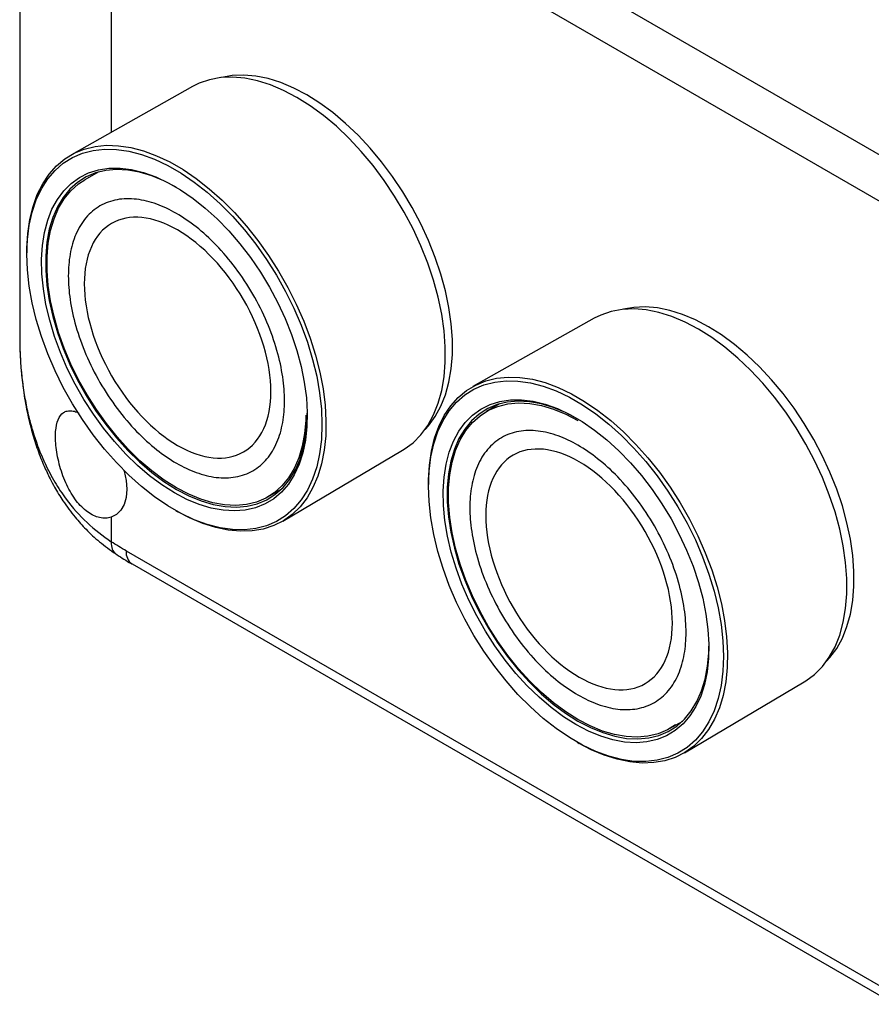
# Model space of a CAD drawing. Header units: millimetres. Extents: x 13 to 546, y 13 to 419.
# Tile 7 of 9: x 415 to 475, y 288 to 358. Entities that reach past the tile are written whole.
import ezdxf

# ---------------------------------------------------------------- set-up
doc = ezdxf.new("R2010")
doc.units = ezdxf.units.MM
doc.header["$LTSCALE"] = 2

msp = doc.modelspace()

# ---------------------------------------------------------------- linework, layer by layer
for p, q in [((414.625, 379.707), (414.625, 335.492)), ((477.276, 347.067), (423.536, 378.091)), ((475.87, 344.623), (422.13, 375.646)), ((421.069, 369.29), (421.069, 349.862)), ((426.8, 353.089), (418.263, 348.282)), ((420.144, 347.061), (419.216, 346.525)), ((415.131, 341.54), (415.13, 341.376)), ((455.085, 336.761), (446.547, 331.954)), ((448.428, 330.732), (447.5, 330.197)), ((433.16, 322.477), (441.592, 327.466)), ((432.115, 324.181), (433.043, 324.716)), ((443.415, 325.211), (443.414, 325.047)), ((421.069, 322.747), (421.069, 321.024)), ((425.612, 323.218), (425.755, 323.137)), ((422.13, 320.368), (475.87, 289.345)), ((422.544, 319.453), (476.284, 288.429)), ((461.444, 306.149), (469.877, 311.138)), ((460.399, 307.853), (461.327, 308.388)), ((453.896, 306.89), (454.039, 306.809))]:
    msp.add_line(p, q)
at = {"flags": 128}
for points in [[(443.179, 328.939), (443.415, 329.197), (443.887, 329.837), (444.286, 330.564), (444.609, 331.372), (444.854, 332.254), (445.018, 333.205), (445.1, 334.215), (445.1, 335.278), (445.018, 336.384), (444.854, 337.524), (444.609, 338.689), (444.286, 339.87), (443.887, 341.058), (443.415, 342.242), (442.874, 343.414), (442.269, 344.564), (441.604, 345.682), (440.884, 346.759), (440.117, 347.788), (439.306, 348.759), (438.46, 349.665), (437.585, 350.498), (436.688, 351.252), (435.777, 351.921), (434.858, 352.499), (433.939, 352.982), (433.027, 353.366), (432.13, 353.647), (431.255, 353.824), (430.409, 353.895), (429.599, 353.859), (428.87, 353.727)], [(441.592, 327.466), (441.711, 327.539), (442.329, 327.999), (442.881, 328.557), (443.362, 329.21), (443.769, 329.951), (444.099, 330.775), (444.349, 331.676), (444.517, 332.646), (444.601, 333.677), (444.601, 334.761), (444.517, 335.889), (444.349, 337.052), (444.099, 338.241), (443.769, 339.446), (443.362, 340.658), (442.881, 341.866), (442.329, 343.062), (441.711, 344.234), (441.033, 345.375), (440.299, 346.474), (439.516, 347.524), (438.689, 348.515), (437.826, 349.439), (436.934, 350.289), (436.018, 351.059), (435.088, 351.741), (434.151, 352.331), (433.213, 352.824), (432.283, 353.215), (431.368, 353.502), (430.475, 353.683), (429.612, 353.755), (428.785, 353.718), (428.002, 353.573), (427.268, 353.321), (426.8, 353.089)], [(415.131, 341.54), (415.133, 341.702), (415.195, 342.74), (415.339, 343.721), (415.563, 344.635), (415.867, 345.478), (416.247, 346.241), (416.701, 346.918), (417.226, 347.506), (417.816, 347.998), (418.467, 348.391), (419.175, 348.682), (419.934, 348.869), (420.738, 348.95), (421.58, 348.924), (422.454, 348.793), (423.354, 348.556), (424.271, 348.216), (425.199, 347.775), (426.131, 347.237), (427.06, 346.606), (427.977, 345.887), (428.876, 345.085), (429.751, 344.208), (430.593, 343.261), (431.396, 342.252), (432.155, 341.189), (432.863, 340.08), (433.515, 338.935), (434.105, 337.761), (434.629, 336.569), (435.083, 335.367), (435.464, 334.165), (435.767, 332.972), (435.992, 331.798), (436.136, 330.652), (436.197, 329.542), (436.177, 328.478), (436.074, 327.468), (435.89, 326.519), (435.625, 325.64), (435.283, 324.837), (434.865, 324.115), (434.376, 323.482), (433.818, 322.942), (433.196, 322.499), (432.516, 322.157), (431.782, 321.917), (431, 321.783), (430.176, 321.756), (429.317, 321.834), (428.429, 322.018), (427.52, 322.307), (426.596, 322.698), (425.755, 323.137)], [(415.129, 341.272), (415.171, 342.324), (415.296, 343.319), (415.504, 344.249), (415.792, 345.107), (416.159, 345.886), (416.601, 346.579), (417.115, 347.181), (417.696, 347.688), (418.341, 348.094), (419.043, 348.397), (419.798, 348.595), (420.598, 348.685), (421.439, 348.667), (422.312, 348.541), (423.211, 348.309), (424.129, 347.971), (425.058, 347.532), (425.99, 346.993), (426.919, 346.36), (427.837, 345.638), (428.736, 344.833), (429.609, 343.95), (430.45, 342.998), (431.25, 341.983), (432.005, 340.914), (432.707, 339.8), (433.352, 338.65), (433.933, 337.472), (434.447, 336.277), (434.889, 335.073), (435.256, 333.871), (435.544, 332.68), (435.751, 331.51), (435.877, 330.371), (435.918, 329.271), (435.877, 328.219), (435.751, 327.224), (435.544, 326.294), (435.256, 325.436), (434.889, 324.657), (434.447, 323.964), (433.933, 323.361), (433.352, 322.855), (432.707, 322.449), (432.005, 322.146), (431.25, 321.948), (430.45, 321.858), (429.609, 321.876), (428.736, 322.001), (427.837, 322.234), (426.919, 322.571), (425.99, 323.011), (425.058, 323.549), (424.129, 324.182), (423.211, 324.904), (422.312, 325.71), (421.439, 326.592), (420.598, 327.545), (419.798, 328.56), (419.043, 329.628), (418.341, 330.742), (417.696, 331.893), (417.115, 333.071), (416.601, 334.266), (416.159, 335.47), (415.792, 336.672), (415.504, 337.862), (415.296, 339.032), (415.171, 340.172), (415.129, 341.272)], [(425.524, 324.466), (424.648, 325.019), (423.779, 325.662), (422.926, 326.39), (422.095, 327.196), (421.295, 328.073), (420.532, 329.013), (419.813, 330.008), (419.144, 331.05), (418.531, 332.128), (417.979, 333.234), (417.494, 334.358), (417.079, 335.49), (416.739, 336.621), (416.476, 337.739), (416.292, 338.835), (416.189, 339.901), (416.169, 340.925), (416.231, 341.9), (416.374, 342.817), (416.598, 343.667), (416.9, 344.444), (417.278, 345.14), (417.728, 345.749), (418.247, 346.266), (418.83, 346.686), (419.472, 347.007), (420.167, 347.224), (420.909, 347.336), (421.691, 347.342), (422.507, 347.242), (423.35, 347.036), (424.212, 346.728), (425.085, 346.318), (425.963, 345.812), (426.836, 345.213), (427.698, 344.527), (428.54, 343.759), (429.357, 342.917), (430.139, 342.007), (430.881, 341.038), (431.576, 340.019), (432.218, 338.958), (432.801, 337.864), (433.32, 336.748), (433.77, 335.619), (434.148, 334.486), (434.45, 333.361), (434.674, 332.252), (434.817, 331.17), (434.879, 330.124), (434.858, 329.123), (434.756, 328.176), (434.572, 327.292), (434.309, 326.478), (433.968, 325.741), (433.554, 325.087), (433.068, 324.524), (432.517, 324.054), (431.904, 323.683), (431.235, 323.415), (430.516, 323.25), (429.753, 323.191), (428.952, 323.238), (428.122, 323.391), (427.269, 323.648), (426.4, 324.007), (425.524, 324.466)], [(425.637, 346.011), (424.789, 346.452), (423.921, 346.809), (423.069, 347.062), (422.24, 347.21), (421.443, 347.25), (420.683, 347.182), (419.969, 347.007), (419.306, 346.726), (418.701, 346.342), (418.159, 345.859), (417.684, 345.281), (417.283, 344.613), (416.957, 343.861), (416.71, 343.032), (416.544, 342.133), (416.46, 341.173), (416.46, 340.161), (416.544, 339.104), (416.71, 338.014), (416.957, 336.9), (417.283, 335.771), (417.684, 334.639), (418.159, 333.514), (418.701, 332.405), (419.306, 331.322), (419.969, 330.277), (420.683, 329.277), (421.443, 328.332), (422.24, 327.451), (423.069, 326.641), (423.921, 325.91), (424.789, 325.265), (425.665, 324.711)], [(434.786, 329.935), (434.777, 329.592), (434.694, 328.642), (434.53, 327.752), (434.285, 326.932), (433.963, 326.187), (433.565, 325.526), (433.096, 324.954), (432.559, 324.475), (431.96, 324.096), (431.304, 323.818), (430.597, 323.645), (429.845, 323.578), (429.056, 323.617), (428.235, 323.763), (427.392, 324.013), (426.532, 324.367), (425.665, 324.82), (424.798, 325.368), (423.939, 326.007), (423.095, 326.73), (422.275, 327.531), (421.486, 328.403), (420.734, 329.339), (420.027, 330.328), (419.371, 331.363), (418.772, 332.435), (418.235, 333.532), (417.766, 334.647), (417.368, 335.767), (417.045, 336.884), (416.801, 337.987), (416.637, 339.066), (416.554, 340.112), (416.554, 341.114), (416.637, 342.064), (416.801, 342.954), (417.045, 343.774), (417.368, 344.519), (417.766, 345.18), (418.235, 345.752), (418.772, 346.231), (419.216, 346.525)], [(469.877, 311.138), (469.996, 311.211), (470.613, 311.671), (471.165, 312.229), (471.646, 312.881), (472.054, 313.623), (472.384, 314.447), (472.633, 315.348), (472.801, 316.318), (472.885, 317.349), (472.885, 318.433), (472.801, 319.561), (472.633, 320.724), (472.384, 321.913), (472.054, 323.118), (471.646, 324.33), (471.165, 325.538), (470.613, 326.733), (469.996, 327.906), (469.317, 329.047), (468.583, 330.146), (467.8, 331.196), (466.974, 332.186), (466.11, 333.111), (465.218, 333.961), (464.303, 334.73), (463.373, 335.413), (462.435, 336.003), (461.497, 336.495), (460.567, 336.887), (459.652, 337.174), (458.759, 337.354), (457.896, 337.427), (457.07, 337.39), (456.286, 337.245), (455.552, 336.993), (455.085, 336.761)], [(471.464, 312.611), (471.699, 312.869), (472.171, 313.509), (472.57, 314.235), (472.893, 315.043), (473.138, 315.926), (473.302, 316.877), (473.385, 317.887), (473.385, 318.95), (473.302, 320.055), (473.138, 321.196), (472.893, 322.361), (472.57, 323.542), (472.171, 324.73), (471.699, 325.914), (471.158, 327.086), (470.553, 328.235), (469.888, 329.353), (469.169, 330.431), (468.401, 331.46), (467.591, 332.431), (466.745, 333.337), (465.87, 334.17), (464.973, 334.924), (464.061, 335.593), (463.142, 336.171), (462.223, 336.654), (461.311, 337.038), (460.414, 337.319), (459.539, 337.496), (458.693, 337.567), (457.883, 337.531), (457.154, 337.399)], [(443.414, 324.944), (443.456, 325.996), (443.581, 326.991), (443.788, 327.921), (444.077, 328.779), (444.443, 329.558), (444.885, 330.251), (445.399, 330.853), (445.98, 331.359), (446.625, 331.766), (447.327, 332.069), (448.082, 332.266), (448.883, 332.357), (449.723, 332.339), (450.596, 332.213), (451.495, 331.981), (452.413, 331.643), (453.342, 331.203), (454.275, 330.665), (455.203, 330.032), (456.121, 329.31), (457.02, 328.505), (457.893, 327.622), (458.734, 326.67), (459.534, 325.655), (460.289, 324.586), (460.991, 323.472), (461.636, 322.322), (462.217, 321.144), (462.731, 319.948), (463.173, 318.745), (463.54, 317.543), (463.828, 316.352), (464.036, 315.182), (464.161, 314.043), (464.203, 312.943), (464.161, 311.891), (464.036, 310.896), (463.828, 309.966), (463.54, 309.108), (463.173, 308.329), (462.731, 307.636), (462.217, 307.033), (461.636, 306.527), (460.991, 306.121), (460.289, 305.817), (459.534, 305.62), (458.734, 305.53), (457.893, 305.548), (457.02, 305.673), (456.121, 305.906), (455.203, 306.243), (454.275, 306.683), (453.342, 307.221), (452.413, 307.854), (451.495, 308.576), (450.596, 309.382), (449.723, 310.264), (448.883, 311.217), (448.082, 312.231), (447.327, 313.3), (446.625, 314.414), (445.98, 315.565), (445.399, 316.742), (444.885, 317.938), (444.443, 319.142), (444.077, 320.344), (443.788, 321.534), (443.581, 322.704), (443.456, 323.844), (443.414, 324.944)], [(443.415, 325.211), (443.418, 325.374), (443.479, 326.412), (443.623, 327.392), (443.848, 328.307), (444.151, 329.149), (444.532, 329.912), (444.986, 330.59), (445.51, 331.177), (446.1, 331.67), (446.752, 332.063), (447.46, 332.354), (448.219, 332.541), (449.022, 332.622), (449.864, 332.596), (450.739, 332.465), (451.638, 332.228), (452.555, 331.888), (453.484, 331.447), (454.416, 330.909), (455.344, 330.278), (456.261, 329.559), (457.161, 328.757), (458.035, 327.88), (458.877, 326.933), (459.681, 325.924), (460.439, 324.861), (461.147, 323.752), (461.799, 322.607), (462.389, 321.433), (462.914, 320.241), (463.368, 319.039), (463.748, 317.837), (464.052, 316.644), (464.276, 315.47), (464.42, 314.323), (464.482, 313.214), (464.461, 312.15), (464.358, 311.14), (464.174, 310.191), (463.909, 309.312), (463.567, 308.508), (463.15, 307.787), (462.66, 307.154), (462.102, 306.614), (461.481, 306.171), (460.8, 305.828), (460.066, 305.589), (459.284, 305.455), (458.46, 305.427), (457.601, 305.506), (456.714, 305.69), (455.804, 305.979), (454.881, 306.37), (454.039, 306.809)], [(453.808, 308.137), (452.932, 308.691), (452.063, 309.334), (451.21, 310.062), (450.38, 310.868), (449.58, 311.745), (448.816, 312.685), (448.097, 313.68), (447.428, 314.722), (446.815, 315.8), (446.264, 316.906), (445.778, 318.03), (445.364, 319.162), (445.023, 320.292), (444.76, 321.411), (444.576, 322.507), (444.474, 323.572), (444.453, 324.597), (444.515, 325.572), (444.658, 326.489), (444.882, 327.339), (445.184, 328.115), (445.562, 328.811), (446.012, 329.421), (446.531, 329.938), (447.114, 330.358), (447.756, 330.678), (448.451, 330.896), (449.193, 331.008), (449.975, 331.014), (450.792, 330.914), (451.634, 330.708), (452.496, 330.4), (453.37, 329.99), (454.247, 329.484), (455.12, 328.885), (455.982, 328.198), (456.825, 327.431), (457.641, 326.588), (458.424, 325.679), (459.165, 324.71), (459.86, 323.691), (460.502, 322.63), (461.085, 321.536), (461.604, 320.42), (462.054, 319.291), (462.432, 318.158), (462.734, 317.033), (462.958, 315.924), (463.102, 314.842), (463.163, 313.796), (463.143, 312.795), (463.04, 311.848), (462.856, 310.964), (462.593, 310.15), (462.253, 309.412), (461.838, 308.759), (461.353, 308.195), (460.801, 307.726), (460.188, 307.355), (459.519, 307.086), (458.8, 306.922), (458.037, 306.863), (457.237, 306.91), (456.406, 307.062), (455.553, 307.32), (454.684, 307.679), (453.808, 308.137)], [(453.992, 329.642), (453.95, 329.667), (453.074, 330.124), (452.206, 330.481), (451.353, 330.734), (450.525, 330.882), (449.727, 330.921), (448.967, 330.853), (448.253, 330.678), (447.59, 330.398), (446.985, 330.014), (446.443, 329.531), (445.969, 328.953), (445.567, 328.285), (445.241, 327.533), (444.994, 326.704), (444.828, 325.805), (444.745, 324.845), (444.745, 323.832), (444.828, 322.776), (444.994, 321.686), (445.241, 320.572), (445.567, 319.443), (445.969, 318.311), (446.443, 317.186), (446.985, 316.077), (447.59, 314.994), (448.253, 313.948), (448.967, 312.949), (449.727, 312.004), (450.525, 311.123), (451.353, 310.313), (452.206, 309.582), (453.074, 308.937), (453.95, 308.383)], [(460.813, 308.125), (460.244, 307.768), (459.588, 307.49), (458.881, 307.317), (458.129, 307.249), (457.34, 307.289), (456.519, 307.435), (455.676, 307.685), (454.817, 308.039), (453.95, 308.491), (453.083, 309.04), (452.223, 309.678), (451.38, 310.402), (450.559, 311.203), (449.77, 312.075), (449.018, 313.011), (448.311, 314), (447.655, 315.035), (447.056, 316.107), (446.519, 317.204), (446.05, 318.318), (445.652, 319.439), (445.33, 320.556), (445.085, 321.659), (444.921, 322.738), (444.838, 323.783), (444.838, 324.786), (444.921, 325.736), (445.085, 326.626), (445.33, 327.446), (445.652, 328.191), (446.05, 328.852), (446.519, 329.424), (447.056, 329.902), (447.655, 330.282), (448.311, 330.56), (449.018, 330.733), (449.77, 330.8), (450.559, 330.761), (451.38, 330.615), (452.223, 330.364), (453.083, 330.011), (453.95, 329.558), (453.95, 329.558)], [(425.665, 324.711), (426.541, 324.254), (427.409, 323.897), (428.262, 323.643), (429.09, 323.496), (429.888, 323.456), (430.648, 323.524), (431.362, 323.699), (432.025, 323.98), (432.63, 324.364), (433.172, 324.847), (433.646, 325.425), (434.048, 326.093), (434.374, 326.845), (434.621, 327.674), (434.787, 328.573), (434.87, 329.533), (434.881, 330.08)], [(421.964, 326.05), (421.979, 325.994), (422.118, 325.338), (422.165, 324.716), (422.118, 324.147), (421.979, 323.651), (421.753, 323.244), (421.446, 322.94), (421.069, 322.747)], [(453.95, 308.383), (454.826, 307.926), (455.694, 307.569), (456.546, 307.315), (457.375, 307.168), (458.172, 307.128), (458.932, 307.196), (459.646, 307.371), (460.309, 307.652), (460.914, 308.035), (461.456, 308.518), (461.93, 309.097), (462.332, 309.765), (462.658, 310.517), (462.905, 311.346), (463.071, 312.244), (463.155, 313.204), (463.165, 313.671)]]:
    msp.add_lwpolyline(points, dxfattribs=at)
msp.add_arc((423.082, 320.248), 0.96, 172.76738, 235.92044)
for points, knots in [([(418.05, 339.749), (418.05, 340.286), (418.137, 341.34), (418.545, 342.744), (419.252, 343.912), (420.242, 344.747), (421.46, 345.186), (422.825, 345.215), (424.244, 344.867), (425.665, 344.197), (427.087, 343.226), (428.506, 341.935), (429.871, 340.331), (431.089, 338.485), (432.078, 336.507), (432.785, 334.523), (433.193, 332.648), (433.324, 330.932), (433.193, 329.366), (432.785, 327.962), (432.078, 326.794), (431.089, 325.959), (429.871, 325.52), (428.506, 325.491), (427.087, 325.839), (425.665, 326.509), (424.244, 327.48), (422.825, 328.771), (421.46, 330.375), (420.242, 332.221), (419.252, 334.199), (418.545, 336.183), (418.137, 338.058), (418.05, 339.213), (418.05, 339.749)], [0, 0, 0, 0, 0.029129, 0.0600028, 0.0921602, 0.125, 0.1578398, 0.1899972, 0.220871, 0.25, 0.279129, 0.3100028, 0.3421602, 0.375, 0.4078398, 0.4399972, 0.470871, 0.5, 0.529129, 0.5600028, 0.5921602, 0.625, 0.6578398, 0.6899972, 0.720871, 0.75, 0.779129, 0.8100028, 0.8421602, 0.875, 0.9078398, 0.9399972, 0.970871, 1, 1, 1, 1]), ([(419.172, 339.191), (419.172, 341.204), (419.864, 342.734), (422.329, 344.157), (424, 343.992), (427.486, 341.98), (429.157, 340.215), (431.622, 335.947), (432.314, 333.617), (432.314, 329.592), (431.622, 328.061), (429.157, 326.638), (427.486, 326.804), (424, 328.816), (422.329, 330.58), (419.864, 334.849), (419.172, 337.179), (419.172, 339.191)], [0, 0, 0, 0, 0.125, 0.125, 0.25, 0.25, 0.375, 0.375, 0.5, 0.5, 0.625, 0.625, 0.75, 0.75, 0.875, 0.875, 1, 1, 1, 1]), ([(414.626, 335.481), (414.631, 335.113), (414.641, 334.317), (414.723, 333.055), (414.88, 331.639), (415.132, 330.168), (415.474, 328.768), (415.818, 327.685), (416.112, 326.905), (416.335, 326.371), (416.55, 325.897), (416.792, 325.403), (417.152, 324.731), (417.718, 323.807), (418.457, 322.81), (419.322, 321.85), (420.261, 320.967), (421, 320.443), (421.389, 320.167)], [0, 0, 0, 0, 0.05923, 0.128188, 0.207002, 0.29561, 0.380638, 0.453749, 0.491798, 0.525433, 0.554624, 0.582744, 0.621725, 0.687379, 0.772197, 0.839516, 0.915457, 1, 1, 1, 1]), ([(414.631, 335.492), (414.631, 335.234), (414.63, 334.587), (414.686, 333.571), (414.793, 332.411), (414.96, 331.255), (415.189, 330.107), (415.473, 329.013), (415.86, 327.815), (416.382, 326.538), (417.075, 325.219), (418.027, 323.789), (419.303, 322.312), (420.485, 321.45), (421.069, 321.024)], [0, 0, 0, 0, 0.043939, 0.110461, 0.175162, 0.245894, 0.314828, 0.382025, 0.44755, 0.541783, 0.633371, 0.72258, 0.862829, 1, 1, 1, 1]), ([(421.069, 322.747), (420.94, 322.716), (420.682, 322.655), (420.259, 322.699), (419.828, 322.849), (419.258, 323.188), (418.716, 323.732), (418.249, 324.426), (417.934, 325.016), (417.666, 325.657), (417.449, 326.327), (417.288, 327.001), (417.185, 327.651), (417.14, 328.254), (417.152, 328.964), (417.299, 329.68), (417.617, 330.101), (417.971, 330.248), (418.293, 330.253), (418.567, 330.198), (418.743, 330.109), (418.782, 330.09)], [0, 0, 0, 0, 0.046591, 0.09318, 0.139774, 0.18637, 0.279216, 0.326665, 0.374118, 0.422662, 0.471199, 0.519529, 0.567848, 0.614374, 0.660898, 0.750911, 0.842162, 0.889756, 0.937351, 0.986022, 1, 1, 1, 1]), ([(446.334, 323.421), (446.334, 323.958), (446.422, 325.012), (446.83, 326.415), (447.537, 327.583), (448.526, 328.419), (449.744, 328.858), (451.109, 328.887), (452.528, 328.538), (453.95, 327.868), (455.371, 326.897), (456.79, 325.607), (458.155, 324.002), (459.373, 322.157), (460.362, 320.179), (461.07, 318.195), (461.478, 316.32), (461.608, 314.604), (461.478, 313.038), (461.07, 311.634), (460.362, 310.466), (459.373, 309.631), (458.155, 309.192), (456.79, 309.163), (455.371, 309.511), (453.95, 310.181), (452.528, 311.152), (451.109, 312.443), (449.744, 314.047), (448.526, 315.893), (447.537, 317.87), (446.83, 319.855), (446.422, 321.729), (446.334, 322.885), (446.334, 323.421)], [0, 0, 0, 0, 0.029129, 0.060003, 0.09216, 0.125, 0.15784, 0.189997, 0.220871, 0.25, 0.279129, 0.310003, 0.34216, 0.375, 0.40784, 0.439997, 0.470871, 0.5, 0.529129, 0.560003, 0.59216, 0.625, 0.65784, 0.689997, 0.720871, 0.75, 0.779129, 0.810003, 0.84216, 0.875, 0.90784, 0.939997, 0.970871, 1, 1, 1, 1]), ([(447.456, 322.863), (447.456, 324.875), (448.148, 326.406), (450.613, 327.829), (452.285, 327.664), (455.77, 325.652), (457.441, 323.887), (459.906, 319.618), (460.598, 317.289), (460.598, 313.264), (459.906, 311.733), (457.441, 310.31), (455.77, 310.476), (452.285, 312.488), (450.613, 314.252), (448.148, 318.521), (447.456, 320.851), (447.456, 322.863)], [0, 0, 0, 0, 0.125, 0.125, 0.25, 0.25, 0.375, 0.375, 0.5, 0.5, 0.625, 0.625, 0.75, 0.75, 0.875, 0.875, 1, 1, 1, 1]), ([(421.069, 321.024), (421.075, 320.827), (421.085, 320.445), (421.293, 320.262), (421.394, 320.173)], [0, 0, 0, 0, 0.515504, 1, 1, 1, 1]), ([(421.384, 320.172), (421.411, 320.154), (421.771, 319.905), (422.159, 319.665), (422.521, 319.468), (422.544, 319.455)], [0, 0, 0, 0, 0.0709836, 0.9405279, 1, 1, 1, 1])]:
    msp.add_open_spline(points, degree=3, knots=knots)
msp.add_open_spline([(422.13, 320.368), (421.775, 320.573), (421.423, 320.791), (421.069, 321.024)], degree=3)

doc.saveas('drawing.dxf')
